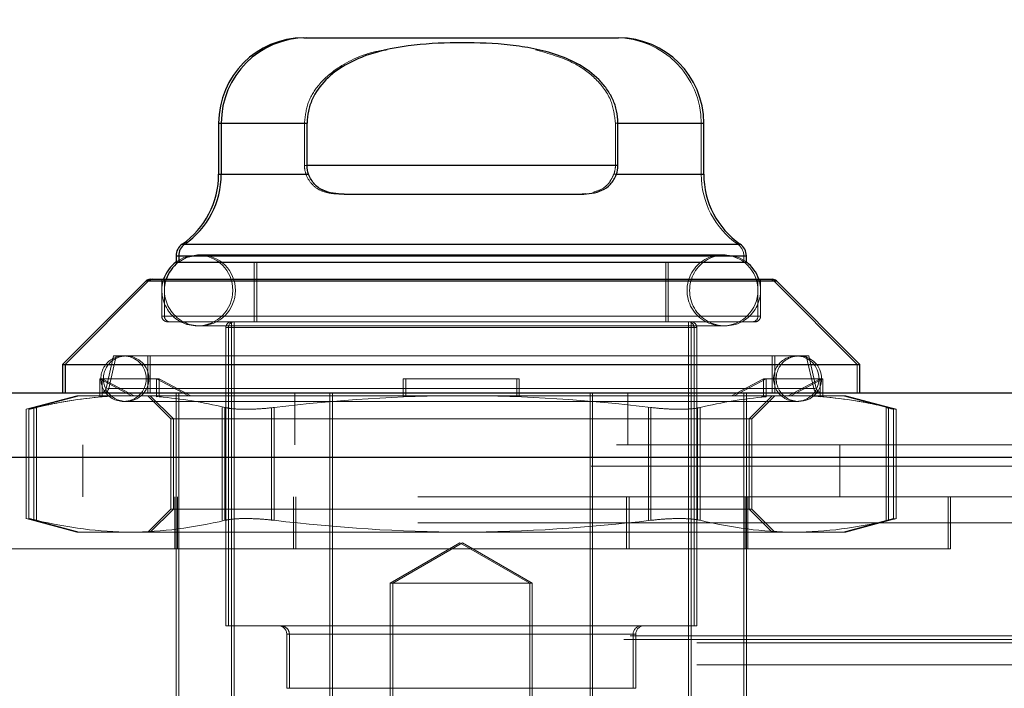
# Model space of a CAD drawing. Header units: inches. Extents: x 0.2 to 10.8, y 0.2 to 8.2.
# Tile 24 of 176: x 4.3233 to 4.3916, y 2.0183 to 2.0647. Entities that reach past the tile are written whole.
import ezdxf

# ---------------------------------------------------------------- set-up
doc = ezdxf.new("R2010")
doc.units = ezdxf.units.IN
doc.header["$MEASUREMENT"] = 0
doc.linetypes.add('HIDDEN', pattern=[0.07500000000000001, 0.05, -0.025])
doc.layers.add('DIMENSIONS', color=140, linetype='Continuous')
doc.styles.add('SLDTEXTSTYLE0', font='TXT', dxfattribs={"width": 0.7})
doc.dimstyles.new('SLDDIMSTYLE0', dxfattribs={"dimtxt": 0.0849609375, "dimasz": 0.13, "dimexe": 0, "dimexo": 0.0625, "dimgap": 0.021240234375, "dimtad": 0, "dimtih": 1, "dimtoh": 1, "dimlfac": 20, "dimrnd": 1e-09, "dimzin": 12, "dimdsep": 46, "dimtxsty": 'SLDTEXTSTYLE0', "dimsah": 1, "dimcen": 0.09, "dimadec": 0, "dimazin": 3, "dimtfac": 1, "dimtofl": 0, "dimtmove": 0, "dimatfit": 3, "dimfxl": 0, "dimfrac": 2, "dimtolj": 1, "dimtzin": 12, "dimarcsym": 0})

# ---------------------------------------------------------------- blocks, each defined once
blk = doc.blocks.new('_D_28')
at = {"layer": 'DIMENSIONS'}
for p, q in [((3.191375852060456, 2.040345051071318), (3.191375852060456, 2.369046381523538)), ((4.868275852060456, 2.040345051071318), (4.868275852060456, 2.369046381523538)), ((3.191375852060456, 2.244046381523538), (3.735353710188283, 2.244046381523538)), ((3.850485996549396, 2.244046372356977), (3.821955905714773, 2.244046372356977)), ((3.821955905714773, 2.244046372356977), (3.821955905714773, 2.109015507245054)), ((4.173634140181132, 2.244046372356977), (4.202164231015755, 2.244046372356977)), ((4.202164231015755, 2.244046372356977), (4.202164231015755, 2.109015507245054)), ((4.868275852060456, 2.244046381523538), (4.288766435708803, 2.244046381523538)), ((3.821955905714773, 2.109015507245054), (3.850485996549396, 2.109015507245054)), ((4.202164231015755, 2.109015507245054), (4.173634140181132, 2.109015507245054))]:
    blk.add_line(p, q, dxfattribs=at)
for points in [[(3.191375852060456, 2.244046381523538), (3.321375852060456, 2.224046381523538), (3.321375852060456, 2.264046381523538)], [(4.868275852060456, 2.244046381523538), (4.738275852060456, 2.264046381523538), (4.738275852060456, 2.224046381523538)]]:
    blk.add_solid(points, dxfattribs=at)
at = {"layer": 'DIMENSIONS', "char_height": 0.08333333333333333, "attachment_point": 1, "style": 'SLDTEXTSTYLE0'}
for s, insert in [('33.54', (3.850485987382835, 2.370488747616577)), ('851.9', (3.850485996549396, 2.216437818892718))]:
    blk.add_mtext(s, dxfattribs=dict(at, insert=insert))

msp = doc.modelspace()

# ---------------------------------------------------------------- linework, layer by layer
at = {"color": 7, "linetype": 'Continuous', "lineweight": 25}
for p, q in [((4.343046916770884, 2.063408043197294), (4.343226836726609, 2.063408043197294)), ((4.343226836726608, 2.063408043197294), (4.364880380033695, 2.063408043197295)), ((4.337141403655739, 2.05750253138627), (4.337141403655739, 2.053955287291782)), ((4.33714140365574, 2.05750253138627), (4.337321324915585, 2.05750253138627)), ((4.337321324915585, 2.05750253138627), (4.337321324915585, 2.053955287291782)), ((4.337321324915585, 2.05750253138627), (4.343271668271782, 2.05750253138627)), ((4.343271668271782, 2.054549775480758), (4.343271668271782, 2.05750253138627)), ((4.364835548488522, 2.054549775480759), (4.364835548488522, 2.05750253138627)), ((4.364835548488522, 2.05750253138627), (4.370785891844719, 2.057502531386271)), ((4.37078589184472, 2.053955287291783), (4.37078589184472, 2.057502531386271)), ((4.33714140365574, 2.053955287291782), (4.337321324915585, 2.053955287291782)), ((4.337321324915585, 2.053955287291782), (4.343381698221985, 2.053955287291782)), ((4.364835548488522, 2.054549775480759), (4.343271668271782, 2.054549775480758)), ((4.364725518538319, 2.053955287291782), (4.37078589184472, 2.053955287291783)), ((4.345840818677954, 2.052581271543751), (4.362266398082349, 2.052581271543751)), ((4.334610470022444, 2.049108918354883), (4.334790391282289, 2.049108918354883)), ((4.334790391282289, 2.049108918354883), (4.373316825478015, 2.049108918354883)), ((4.334188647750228, 2.048301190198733), (4.334188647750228, 2.047874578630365)), ((4.334188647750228, 2.048301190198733), (4.334368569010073, 2.048301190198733)), ((4.334188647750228, 2.047856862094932), (4.334345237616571, 2.047856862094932)), ((4.334368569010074, 2.048301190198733), (4.334368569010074, 2.047874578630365)), ((4.334368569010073, 2.048301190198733), (4.373738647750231, 2.048301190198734)), ((4.334368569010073, 2.047856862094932), (4.373738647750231, 2.047856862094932)), ((4.373738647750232, 2.047874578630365), (4.373738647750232, 2.048301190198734)), ((4.332104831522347, 2.046560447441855), (4.326314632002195, 2.040770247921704)), ((4.332284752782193, 2.046560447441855), (4.326494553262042, 2.040770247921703)), ((4.332104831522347, 2.046560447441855), (4.332284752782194, 2.046560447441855)), ((4.332284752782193, 2.046560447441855), (4.37582246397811, 2.046560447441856)), ((4.332383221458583, 2.046675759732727), (4.332563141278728, 2.046675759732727)), ((4.332563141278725, 2.046675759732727), (4.375544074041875, 2.046675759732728)), ((4.381612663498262, 2.040770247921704), (4.37582246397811, 2.046560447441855)), ((4.326314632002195, 2.040770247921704), (4.326314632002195, 2.038801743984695)), ((4.326314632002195, 2.040770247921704), (4.326494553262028, 2.040770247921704)), ((4.326494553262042, 2.040770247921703), (4.326494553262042, 2.038801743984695)), ((4.326494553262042, 2.040770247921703), (4.381612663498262, 2.040770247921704)), ((4.381612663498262, 2.038801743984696), (4.381612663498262, 2.040770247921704)), ((3.164732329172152, 2.038801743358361), (4.894911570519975, 2.038801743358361)), ((3.162965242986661, 2.034339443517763), (4.896678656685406, 2.034339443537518))]:
    msp.add_line(p, q, dxfattribs=at)
at = {"color": 7, "linetype": 'HIDDEN', "lineweight": 18}
for p, q in [((4.343091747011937, 2.05750253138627), (4.33714140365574, 2.05750253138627)), ((4.337321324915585, 2.05750253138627), (4.343091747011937, 2.05750253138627)), ((4.343271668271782, 2.05750253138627), (4.337321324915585, 2.05750253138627)), ((4.343091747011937, 2.054549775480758), (4.343091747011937, 2.05750253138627)), ((4.364655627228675, 2.05750253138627), (4.370605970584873, 2.05750253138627)), ((4.364655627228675, 2.054549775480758), (4.364655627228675, 2.05750253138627)), ((4.370785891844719, 2.057502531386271), (4.364835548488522, 2.05750253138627)), ((4.370605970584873, 2.053955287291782), (4.370605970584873, 2.05750253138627)), ((4.343201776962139, 2.053955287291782), (4.33714140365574, 2.053955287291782)), ((4.337321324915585, 2.053955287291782), (4.343201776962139, 2.053955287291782)), ((4.343381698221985, 2.053955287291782), (4.337321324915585, 2.053955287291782)), ((4.343091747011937, 2.054549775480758), (4.364655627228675, 2.054549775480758)), ((4.343091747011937, 2.054549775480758), (4.364655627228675, 2.054549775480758)), ((4.364835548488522, 2.054549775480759), (4.343271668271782, 2.054549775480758)), ((4.364545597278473, 2.053955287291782), (4.370605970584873, 2.053955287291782)), ((4.37078589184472, 2.053955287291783), (4.36472551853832, 2.053955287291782)), ((4.345660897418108, 2.052581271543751), (4.345840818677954, 2.052581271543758)), ((4.362594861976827, 2.052628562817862), (4.362086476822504, 2.052581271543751)), ((4.373136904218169, 2.049108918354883), (4.334610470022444, 2.049108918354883)), ((4.334790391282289, 2.049108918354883), (4.373136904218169, 2.049108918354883)), ((4.373316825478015, 2.049108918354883), (4.334790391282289, 2.049108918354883)), ((4.373558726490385, 2.048301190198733), (4.334188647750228, 2.048301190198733)), ((4.334188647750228, 2.047874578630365), (4.334188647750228, 2.047856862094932)), ((4.334368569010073, 2.048301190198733), (4.373558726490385, 2.048301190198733)), ((4.373738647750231, 2.048301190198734), (4.334368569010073, 2.048301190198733)), ((4.334368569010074, 2.047874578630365), (4.334368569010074, 2.047856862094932)), ((4.33584494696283, 2.048366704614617), (4.335665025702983, 2.048366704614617)), ((4.372262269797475, 2.048366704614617), (4.33584494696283, 2.048366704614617)), ((4.339602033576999, 2.047856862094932), (4.339602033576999, 2.043723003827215)), ((4.339781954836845, 2.047856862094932), (4.339781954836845, 2.043723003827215)), ((4.368145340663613, 2.043723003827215), (4.368145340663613, 2.047856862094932)), ((4.368325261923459, 2.043723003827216), (4.368325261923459, 2.047856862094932)), ((4.373558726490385, 2.047856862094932), (4.373558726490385, 2.048301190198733)), ((4.373738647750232, 2.047856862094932), (4.373738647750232, 2.047874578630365)), ((4.375642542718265, 2.046560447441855), (4.332104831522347, 2.046560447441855)), ((4.332284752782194, 2.046560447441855), (4.375642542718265, 2.046560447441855)), ((4.37582246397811, 2.046560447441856), (4.332284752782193, 2.046560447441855)), ((4.333204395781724, 2.046675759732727), (4.333204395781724, 2.044116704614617)), ((4.33338431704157, 2.046675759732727), (4.33338431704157, 2.044116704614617)), ((4.374542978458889, 2.044116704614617), (4.374542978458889, 2.046675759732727)), ((4.374722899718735, 2.044116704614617), (4.374722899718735, 2.046675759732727)), ((4.381432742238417, 2.040770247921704), (4.375642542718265, 2.046560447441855)), ((4.374542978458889, 2.044116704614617), (4.333204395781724, 2.044116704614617)), ((4.33338431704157, 2.044116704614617), (4.374722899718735, 2.044116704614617)), ((4.333598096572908, 2.043723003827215), (4.333778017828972, 2.043723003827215)), ((4.333778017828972, 2.043723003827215), (4.374329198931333, 2.043723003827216)), ((4.338027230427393, 2.043723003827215), (4.338027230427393, 2.016360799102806)), ((4.338207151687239, 2.043723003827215), (4.338207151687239, 2.016360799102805)), ((4.36972014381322, 2.016360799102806), (4.36972014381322, 2.043723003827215)), ((4.369900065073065, 2.016360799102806), (4.369900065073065, 2.043723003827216)), ((4.335665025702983, 2.043445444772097), (4.33584494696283, 2.043445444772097)), ((4.33584494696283, 2.043445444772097), (4.372262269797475, 2.043445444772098)), ((4.370113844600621, 2.043329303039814), (4.337633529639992, 2.043329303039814)), ((4.337633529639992, 2.043329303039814), (4.337633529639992, 2.022660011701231)), ((4.337813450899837, 2.043329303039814), (4.370293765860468, 2.043329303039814)), ((4.337813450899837, 2.043329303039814), (4.337813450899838, 2.022660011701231)), ((4.370113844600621, 2.022660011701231), (4.370113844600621, 2.043329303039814)), ((4.370293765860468, 2.022660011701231), (4.370293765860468, 2.043329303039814)), ((4.32985793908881, 2.041360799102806), (4.329337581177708, 2.039106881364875)), ((4.330037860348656, 2.041360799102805), (4.329517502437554, 2.039106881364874)), ((4.32985793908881, 2.041360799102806), (4.330037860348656, 2.041360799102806)), ((4.330037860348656, 2.041360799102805), (4.378069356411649, 2.041360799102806)), ((4.33222014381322, 2.041360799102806), (4.33222014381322, 2.038801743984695)), ((4.332400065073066, 2.041360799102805), (4.332400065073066, 2.038801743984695)), ((4.375527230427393, 2.038801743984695), (4.375527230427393, 2.041360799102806)), ((4.375707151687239, 2.038801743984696), (4.375707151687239, 2.041360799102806)), ((4.378409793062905, 2.039106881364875), (4.377889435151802, 2.041360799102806)), ((4.378589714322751, 2.039106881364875), (4.378069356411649, 2.041360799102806)), ((4.381432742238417, 2.038801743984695), (4.381432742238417, 2.040770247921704)), ((4.331106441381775, 2.038604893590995), (4.328890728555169, 2.0397859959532)), ((4.329070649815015, 2.0397859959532), (4.328890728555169, 2.0397859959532)), ((4.328890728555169, 2.0397859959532), (4.328890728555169, 2.038527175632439)), ((4.329070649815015, 2.038527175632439), (4.329070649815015, 2.039785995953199)), ((4.333007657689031, 2.039785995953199), (4.329070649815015, 2.039785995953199)), ((4.329070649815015, 2.039785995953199), (4.331286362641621, 2.038604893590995)), ((4.335043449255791, 2.038604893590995), (4.332827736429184, 2.0397859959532)), ((4.332827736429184, 2.0397859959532), (4.332827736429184, 2.038527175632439)), ((4.333007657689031, 2.038527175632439), (4.333007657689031, 2.039785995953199)), ((4.333007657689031, 2.039785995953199), (4.335223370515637, 2.038604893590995)), ((4.349936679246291, 2.038527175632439), (4.349936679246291, 2.0397859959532)), ((4.350116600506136, 2.0397859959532), (4.349936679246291, 2.0397859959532)), ((4.350116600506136, 2.0397859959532), (4.357990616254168, 2.0397859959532)), ((4.350116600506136, 2.0397859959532), (4.350116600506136, 2.038604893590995)), ((4.357810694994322, 2.038527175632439), (4.357810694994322, 2.0397859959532)), ((4.357990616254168, 2.0397859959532), (4.357990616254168, 2.038604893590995)), ((4.374919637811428, 2.0397859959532), (4.372703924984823, 2.038604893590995)), ((4.372883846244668, 2.038604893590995), (4.375099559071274, 2.0397859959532)), ((4.374919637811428, 2.0397859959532), (4.375099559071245, 2.0397859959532)), ((4.374919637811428, 2.038527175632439), (4.374919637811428, 2.0397859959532)), ((4.375099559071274, 2.0397859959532), (4.37903656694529, 2.0397859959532)), ((4.375099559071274, 2.0397859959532), (4.375099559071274, 2.038527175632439)), ((4.378856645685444, 2.0397859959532), (4.376640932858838, 2.038604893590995)), ((4.376820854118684, 2.038604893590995), (4.37903656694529, 2.0397859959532)), ((4.378856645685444, 2.038527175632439), (4.378856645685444, 2.0397859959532)), ((4.37903656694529, 2.0397859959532), (4.37903656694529, 2.038527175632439)), ((4.378409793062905, 2.039106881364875), (4.329425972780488, 2.039106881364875)), ((4.329517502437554, 2.039106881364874), (4.378501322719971, 2.039106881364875)), ((4.3272988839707, 2.038604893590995), (4.323796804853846, 2.037666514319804)), ((4.327478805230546, 2.038604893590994), (4.323976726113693, 2.037666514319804)), ((4.3272988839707, 2.038604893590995), (4.32747880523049, 2.038604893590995)), ((4.327478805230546, 2.038604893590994), (4.329324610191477, 2.038604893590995)), ((4.328890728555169, 2.038527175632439), (4.32914468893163, 2.038604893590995)), ((4.329070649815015, 2.038527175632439), (4.329324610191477, 2.038604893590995)), ((4.329324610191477, 2.038604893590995), (4.331286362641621, 2.038604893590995)), ((4.333261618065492, 2.038604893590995), (4.331286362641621, 2.038604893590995)), ((4.33222014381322, 2.038604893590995), (4.33381856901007, 2.037006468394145)), ((4.332400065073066, 2.038604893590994), (4.333998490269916, 2.037006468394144)), ((4.332827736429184, 2.038527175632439), (4.333081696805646, 2.038604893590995)), ((4.333007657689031, 2.038527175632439), (4.333261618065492, 2.038604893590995)), ((4.333261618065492, 2.038604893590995), (4.354053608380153, 2.038604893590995)), ((4.334188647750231, 2.035201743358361), (4.334188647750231, 2.038801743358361)), ((4.334368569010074, 2.015671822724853), (4.334368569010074, 2.038801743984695)), ((4.342413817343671, 2.035201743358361), (4.342413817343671, 2.038801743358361)), ((4.344852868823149, 2.015671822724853), (4.344852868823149, 2.038801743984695)), ((4.345032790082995, 2.015671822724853), (4.345032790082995, 2.038801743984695)), ((4.350116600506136, 2.038527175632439), (4.350116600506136, 2.038604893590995)), ((4.354053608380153, 2.038604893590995), (4.374845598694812, 2.038604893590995)), ((4.357990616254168, 2.038527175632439), (4.357990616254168, 2.038604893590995)), ((4.362894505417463, 2.015671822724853), (4.362894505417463, 2.038801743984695)), ((4.36307442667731, 2.015671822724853), (4.36307442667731, 2.038801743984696)), ((4.365513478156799, 2.035201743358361), (4.365513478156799, 2.038801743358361)), ((4.373558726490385, 2.015671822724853), (4.373558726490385, 2.038801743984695)), ((4.373738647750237, 2.035201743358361), (4.373738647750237, 2.038801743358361)), ((4.373928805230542, 2.037006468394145), (4.375527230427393, 2.038604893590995)), ((4.374108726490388, 2.037006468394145), (4.375707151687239, 2.038604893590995)), ((4.374919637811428, 2.038527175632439), (4.374665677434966, 2.038604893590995)), ((4.375099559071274, 2.038527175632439), (4.374845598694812, 2.038604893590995)), ((4.376820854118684, 2.038604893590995), (4.374845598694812, 2.038604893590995)), ((4.378782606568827, 2.038604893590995), (4.376820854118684, 2.038604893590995)), ((4.378856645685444, 2.038527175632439), (4.378602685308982, 2.038604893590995)), ((4.37903656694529, 2.038527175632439), (4.378782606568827, 2.038604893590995)), ((4.378782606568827, 2.038604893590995), (4.380628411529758, 2.038604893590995)), ((4.383950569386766, 2.037666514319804), (4.380448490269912, 2.038604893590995)), ((4.384130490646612, 2.037666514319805), (4.380628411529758, 2.038604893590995)), ((4.323796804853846, 2.03767864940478), (4.323796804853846, 2.030082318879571)), ((4.323976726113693, 2.03767864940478), (4.323976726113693, 2.030082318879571)), ((4.324324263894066, 2.037790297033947), (4.324324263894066, 2.029970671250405)), ((4.324324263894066, 2.037790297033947), (4.324324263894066, 2.029970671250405)), ((4.324504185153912, 2.037790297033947), (4.324504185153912, 2.029970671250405)), ((4.324504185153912, 2.037790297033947), (4.324504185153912, 2.029970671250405)), ((4.330546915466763, 2.038211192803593), (4.330726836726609, 2.038211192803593)), ((4.330726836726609, 2.038211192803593), (4.377380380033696, 2.038211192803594)), ((4.337394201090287, 2.037790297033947), (4.337394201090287, 2.029970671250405)), ((4.337394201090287, 2.037790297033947), (4.337394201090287, 2.029970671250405)), ((4.337574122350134, 2.037790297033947), (4.337574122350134, 2.029970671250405)), ((4.337574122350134, 2.037790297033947), (4.337574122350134, 2.029970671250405)), ((4.340803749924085, 2.037790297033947), (4.340803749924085, 2.029970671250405)), ((4.340803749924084, 2.037790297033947), (4.340803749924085, 2.029970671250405)), ((4.34098367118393, 2.037790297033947), (4.340983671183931, 2.029970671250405)), ((4.34098367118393, 2.037790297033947), (4.34098367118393, 2.029970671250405)), ((4.366943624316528, 2.037790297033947), (4.366943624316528, 2.029970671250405)), ((4.366943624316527, 2.037790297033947), (4.366943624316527, 2.029970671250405)), ((4.367123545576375, 2.037790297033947), (4.367123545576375, 2.029970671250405)), ((4.367123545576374, 2.037790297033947), (4.367123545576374, 2.029970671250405)), ((4.370353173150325, 2.037790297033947), (4.370353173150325, 2.029970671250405)), ((4.370353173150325, 2.037790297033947), (4.370353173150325, 2.029970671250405)), ((4.370533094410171, 2.037790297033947), (4.370533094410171, 2.029970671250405)), ((4.370533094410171, 2.037790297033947), (4.370533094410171, 2.029970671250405)), ((4.383423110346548, 2.037790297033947), (4.383423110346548, 2.029970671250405)), ((4.383423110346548, 2.037790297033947), (4.383423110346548, 2.029970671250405)), ((4.383603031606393, 2.037790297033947), (4.383603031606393, 2.029970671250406)), ((4.383603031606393, 2.037790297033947), (4.383603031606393, 2.029970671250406)), ((4.383950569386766, 2.030082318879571), (4.383950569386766, 2.03767864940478)), ((4.384130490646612, 2.030082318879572), (4.384130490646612, 2.037678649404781)), ((4.33381856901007, 2.037006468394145), (4.333998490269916, 2.037006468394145)), ((4.33381856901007, 2.037006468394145), (4.33381856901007, 2.030754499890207)), ((4.333998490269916, 2.037006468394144), (4.371421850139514, 2.037006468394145)), ((4.333998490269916, 2.037006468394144), (4.333998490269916, 2.030754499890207)), ((4.371421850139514, 2.037006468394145), (4.374108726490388, 2.037006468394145)), ((4.373928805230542, 2.030754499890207), (4.373928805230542, 2.037006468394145)), ((4.374108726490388, 2.030754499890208), (4.374108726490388, 2.037006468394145)), ((3.164732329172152, 2.035201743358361), (4.894911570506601, 2.035201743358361)), ((4.327713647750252, 2.035201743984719), (4.327713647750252, 2.031601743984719)), ((4.334188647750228, 2.015671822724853), (4.334188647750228, 2.035201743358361)), ((4.373738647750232, 2.015671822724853), (4.373738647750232, 2.035201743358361)), ((4.380213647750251, 2.03160174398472), (4.380213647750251, 2.03520174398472)), ((4.896678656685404, 2.034339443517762), (3.16296524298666, 2.034339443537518)), ((3.16296524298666, 2.033714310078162), (4.896678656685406, 2.033714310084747)), ((4.896678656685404, 2.033714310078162), (3.16296524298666, 2.033714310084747)), ((4.850963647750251, 2.031601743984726), (3.208713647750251, 2.031601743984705)), ((4.334098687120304, 2.028001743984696), (4.334098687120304, 2.031601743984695)), ((4.334278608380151, 2.028001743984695), (4.334278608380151, 2.031601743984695)), ((4.342323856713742, 2.028001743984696), (4.342323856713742, 2.031601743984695)), ((4.342503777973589, 2.028001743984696), (4.342503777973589, 2.031601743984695)), ((4.36542351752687, 2.028001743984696), (4.36542351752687, 2.031601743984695)), ((4.365603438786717, 2.028001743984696), (4.365603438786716, 2.031601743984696)), ((4.373648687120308, 2.028001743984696), (4.373648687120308, 2.031601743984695)), ((4.373828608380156, 2.028001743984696), (4.373828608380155, 2.031601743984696)), ((4.387723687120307, 2.028001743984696), (4.387723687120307, 2.031601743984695)), ((4.387903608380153, 2.028001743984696), (4.387903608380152, 2.031601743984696)), ((4.33381856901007, 2.030754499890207), (4.33222014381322, 2.029156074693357)), ((4.333998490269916, 2.030754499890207), (4.332400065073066, 2.029156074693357)), ((4.33381856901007, 2.030754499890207), (4.333998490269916, 2.030754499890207)), ((4.333998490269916, 2.030754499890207), (4.371421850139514, 2.030754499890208)), ((4.371421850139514, 2.030754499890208), (4.374108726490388, 2.030754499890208)), ((4.375527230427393, 2.029156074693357), (4.373928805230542, 2.030754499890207)), ((4.375707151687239, 2.029156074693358), (4.374108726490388, 2.030754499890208)), ((4.323796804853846, 2.030094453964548), (4.3272988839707, 2.029156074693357)), ((4.323976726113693, 2.030094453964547), (4.327478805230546, 2.029156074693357)), ((4.380448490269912, 2.029156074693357), (4.383950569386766, 2.030094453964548)), ((4.380628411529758, 2.029156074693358), (4.384130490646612, 2.030094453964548)), ((3.208713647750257, 2.029801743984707), (4.850963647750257, 2.029801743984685)), ((3.208713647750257, 2.029801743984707), (4.850963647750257, 2.029801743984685)), ((4.850963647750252, 2.029801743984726), (3.208713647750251, 2.029801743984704)), ((4.850963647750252, 2.029801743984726), (3.208713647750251, 2.029801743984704)), ((4.3272988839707, 2.029156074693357), (4.327478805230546, 2.029156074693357)), ((4.327478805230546, 2.029156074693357), (4.331039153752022, 2.029156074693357)), ((4.331039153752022, 2.029156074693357), (4.354053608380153, 2.029156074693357)), ((4.354053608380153, 2.029156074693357), (4.377068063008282, 2.029156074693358)), ((4.377068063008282, 2.029156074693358), (4.380628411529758, 2.029156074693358)), ((4.387903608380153, 2.028001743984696), (4.320203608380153, 2.028001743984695)), ((4.353873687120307, 2.028404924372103), (4.349034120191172, 2.025610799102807)), ((4.354053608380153, 2.028404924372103), (4.349214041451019, 2.025610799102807)), ((4.35871325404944, 2.025610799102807), (4.353873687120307, 2.028404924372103)), ((4.358893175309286, 2.025610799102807), (4.354053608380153, 2.028404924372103)), ((4.349034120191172, 2.025610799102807), (4.349214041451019, 2.025610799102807)), ((4.349034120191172, 2.025610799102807), (4.349034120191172, 1.997151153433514)), ((4.349214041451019, 2.025610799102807), (4.358893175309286, 2.025610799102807)), ((4.349214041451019, 2.025610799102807), (4.349214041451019, 1.997151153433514)), ((4.35871325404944, 1.997151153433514), (4.35871325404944, 2.025610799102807)), ((4.358893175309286, 1.997151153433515), (4.358893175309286, 2.025610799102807)), ((4.337633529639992, 2.022660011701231), (4.337813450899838, 2.022660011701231)), ((4.337813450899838, 2.022660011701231), (4.370293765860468, 2.022660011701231)), ((3.165669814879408, 2.021968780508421), (4.893974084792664, 2.021968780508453)), ((4.365881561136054, 2.022069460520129), (4.341865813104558, 2.022069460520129)), ((4.341865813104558, 2.022069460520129), (4.341865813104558, 2.018329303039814)), ((4.342045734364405, 2.022069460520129), (4.3660614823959, 2.022069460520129)), ((4.342045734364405, 2.022069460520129), (4.342045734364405, 2.018329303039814)), ((4.365881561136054, 2.018329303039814), (4.365881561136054, 2.022069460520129)), ((4.3660614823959, 2.018329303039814), (4.3660614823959, 2.022069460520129)), ((3.165231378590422, 2.021709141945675), (4.894412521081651, 2.021709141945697)), ((3.170300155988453, 2.021468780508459), (4.889343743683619, 2.021468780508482)), ((3.170300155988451, 2.021468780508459), (4.889343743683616, 2.021468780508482)), ((3.170300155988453, 2.019949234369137), (4.889343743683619, 2.019949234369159)), ((4.341865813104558, 2.018329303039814), (4.342045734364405, 2.018329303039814)), ((4.342045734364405, 2.018329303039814), (4.3660614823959, 2.018329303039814))]:
    msp.add_line(p, q, dxfattribs=at)
at = {"color": 7, "linetype": 'HIDDEN', "lineweight": 18, "flags": 128}
for points in [[(4.335665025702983, 2.048366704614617), (4.334723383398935, 2.048179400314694), (4.334188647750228, 2.047874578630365)], [(4.33584494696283, 2.048366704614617), (4.334903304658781, 2.048179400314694), (4.334345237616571, 2.047856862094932)], [(4.373738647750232, 2.047874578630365), (4.373203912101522, 2.048179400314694), (4.372262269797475, 2.048366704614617)]]:
    msp.add_lwpolyline(points, dxfattribs=at)
at = {"color": 7, "linetype": 'Continuous', "lineweight": 25}
for centre, radius, start, end in [((4.343046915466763, 2.05750253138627), 0.005905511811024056, 90, 180), ((4.343226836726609, 2.05750253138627), 0.005905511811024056, 90.00000000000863, 180), ((4.364880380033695, 2.05750253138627), 0.005905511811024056, 4.308591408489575e-12, 90), ((4.331235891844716, 2.053955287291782), 0.005905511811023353, 304.8499045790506, 0), ((4.331415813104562, 2.053955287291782), 0.00590551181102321, 304.849904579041, 0), ((4.376691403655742, 2.053955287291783), 0.00590551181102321, 180, 235.1500954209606), ((4.335172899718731, 2.048301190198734), 0.0009842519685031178, 124.8499045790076, 180.0000000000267), ((4.335352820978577, 2.048301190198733), 0.0009842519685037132, 124.8499045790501, 180.0000000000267), ((4.372754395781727, 2.048301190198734), 0.0009842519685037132, 0, 55.15009542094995), ((4.335665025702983, 2.045906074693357), 0.002460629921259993, 126.8698976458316, 161.7719472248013), ((4.33584494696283, 2.045906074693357), 0.002460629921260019, 127.5520488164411, 161.7719472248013), ((4.372262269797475, 2.045906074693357), 0.002460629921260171, 18.22805277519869, 53.13010235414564), ((4.332383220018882, 2.046282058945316), 0.0003937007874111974, 90.00000000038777, 134.9999999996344), ((4.332563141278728, 2.046282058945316), 0.0003937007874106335, 90.00000000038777, 134.9999999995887), ((4.375544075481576, 2.046282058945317), 0.0003937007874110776, 45.000000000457, 89.99999999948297)]:
    msp.add_arc(centre, radius, start, end, dxfattribs=at)
at = {"color": 7, "linetype": 'HIDDEN', "lineweight": 18}
for centre, radius, start, end in [((4.364700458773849, 2.05750253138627), 0.005905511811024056, 0, 90), ((4.376511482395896, 2.053955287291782), 0.005905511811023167, 180, 235.1500954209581), ((4.372574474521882, 2.048301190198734), 0.0009842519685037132, 359.999999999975, 55.15009542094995), ((4.335665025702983, 2.045906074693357), 0.002460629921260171, 270.0000000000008, 90), ((4.33584494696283, 2.045906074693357), 0.002460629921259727, 270.0000000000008, 90), ((4.37208234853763, 2.045906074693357), 0.002460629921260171, 90, 270.0000000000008), ((4.372262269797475, 2.045906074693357), 0.002460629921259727, 90, 270.0000000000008), ((4.37208234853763, 2.045906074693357), 0.002460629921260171, 270.0000000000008, 90), ((4.335665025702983, 2.045906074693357), 0.002460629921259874, 161.7719472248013, 270.0000000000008), ((4.33584494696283, 2.045906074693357), 0.002460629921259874, 161.7719472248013, 270.0000000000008), ((4.372262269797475, 2.045906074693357), 0.002460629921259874, 270.0000000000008, 18.22805277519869), ((4.37536415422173, 2.046282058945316), 0.0003937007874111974, 45.0000000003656, 89.99999999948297), ((4.333598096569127, 2.044116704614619), 0.0003937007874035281, 180.000000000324, 269.9999999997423), ((4.333778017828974, 2.044116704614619), 0.0003937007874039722, 180.000000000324, 269.9999999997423), ((4.338027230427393, 2.043329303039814), 0.0003937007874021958, 90, 180), ((4.338207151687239, 2.043329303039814), 0.0003937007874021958, 90, 180), ((4.36972014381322, 2.043329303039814), 0.0003937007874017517, 0, 90), ((4.369900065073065, 2.043329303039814), 0.0003937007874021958, 0, 90), ((4.374149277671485, 2.044116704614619), 0.0003937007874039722, 270.0000000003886, 359.9999999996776), ((4.374329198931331, 2.044116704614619), 0.0003937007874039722, 270.0000000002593, 359.9999999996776), ((4.330546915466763, 2.0397859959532), 0.001574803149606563, 90, 270.0000000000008), ((4.330726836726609, 2.039785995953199), 0.001574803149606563, 90, 270.0000000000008), ((4.330546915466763, 2.0397859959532), 0.001574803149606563, 270.0000000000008, 90), ((4.330726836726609, 2.039785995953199), 0.001574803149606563, 270.0000000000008, 90), ((4.377200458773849, 2.0397859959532), 0.001574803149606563, 90, 270.0000000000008), ((4.377380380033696, 2.0397859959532), 0.001574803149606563, 90, 270.0000000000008), ((4.377200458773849, 2.0397859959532), 0.001574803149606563, 270.0000000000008, 90), ((4.377380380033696, 2.0397859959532), 0.001574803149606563, 270.0000000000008, 90), ((4.328953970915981, 2.039195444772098), 0.0003937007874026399, 270.0000000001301, 346.9999999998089), ((4.329133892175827, 2.039195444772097), 0.0003937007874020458, 270.0000000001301, 346.9999999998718), ((4.378793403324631, 2.039195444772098), 0.0003937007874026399, 193.0000000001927, 270.0000000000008), ((4.378973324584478, 2.039195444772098), 0.0003937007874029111, 193.0000000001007, 270.0000000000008), ((4.341275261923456, 2.022069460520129), 0.0005905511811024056, 0, 90), ((4.341455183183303, 2.022069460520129), 0.0005905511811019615, 0, 90.00000000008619), ((4.366472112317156, 2.022069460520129), 0.0005905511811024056, 90, 180), ((4.366652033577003, 2.022069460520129), 0.0005905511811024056, 90, 180)]:
    msp.add_arc(centre, radius, start, end, dxfattribs=at)
at = {"color": 7, "linetype": 'Continuous', "lineweight": 25}
for points, knots in [([(4.364835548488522, 2.05750253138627), (4.364835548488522, 2.057787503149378), (4.364803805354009, 2.058066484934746), (4.3646816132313, 2.058613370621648), (4.364589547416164, 2.058884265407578), (4.36435462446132, 2.059397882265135), (4.364212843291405, 2.059640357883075), (4.363886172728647, 2.060099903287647), (4.363700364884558, 2.060317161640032), (4.363105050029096, 2.060913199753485), (4.362647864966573, 2.061248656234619), (4.361670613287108, 2.061809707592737), (4.361158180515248, 2.062032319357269), (4.360100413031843, 2.062397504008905), (4.35955174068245, 2.062539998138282), (4.358455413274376, 2.062762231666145), (4.3579052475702, 2.062843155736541), (4.356250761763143, 2.063025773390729), (4.355142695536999, 2.063070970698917), (4.352920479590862, 2.063069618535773), (4.351801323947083, 2.063022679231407), (4.349583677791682, 2.062771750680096), (4.348475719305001, 2.062565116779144), (4.346904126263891, 2.062013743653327), (4.34639083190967, 2.061787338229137), (4.34542308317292, 2.061223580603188), (4.34497377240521, 2.060889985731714), (4.344184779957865, 2.060089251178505), (4.343861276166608, 2.059640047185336), (4.343513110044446, 2.058871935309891), (4.3434231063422, 2.058604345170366), (4.343303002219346, 2.058062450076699), (4.343271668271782, 2.05778567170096), (4.343271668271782, 2.05750253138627)], [0, 0, 0, 0, 0.03124999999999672, 0.03124999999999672, 0.06249999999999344, 0.06249999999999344, 0.09374999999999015, 0.09374999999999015, 0.1249999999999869, 0.1249999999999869, 0.1874999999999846, 0.1874999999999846, 0.2499999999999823, 0.2499999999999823, 0.3124999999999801, 0.3124999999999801, 0.3749999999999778, 0.3749999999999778, 0.4999999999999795, 0.4999999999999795, 0.6249999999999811, 0.6249999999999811, 0.7499999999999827, 0.7499999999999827, 0.8124999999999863, 0.8124999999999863, 0.87499999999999, 0.87499999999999, 0.9374999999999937, 0.9374999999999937, 0.9687499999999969, 0.9687499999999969, 1, 1, 1, 1]), ([(4.345840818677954, 2.052581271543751), (4.34557984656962, 2.052581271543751), (4.345326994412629, 2.052596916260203), (4.344840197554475, 2.052675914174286), (4.34460335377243, 2.052740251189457), (4.344167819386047, 2.052942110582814), (4.343966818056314, 2.053081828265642), (4.343626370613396, 2.053451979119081), (4.343485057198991, 2.053685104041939), (4.343381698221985, 2.053955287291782)], [0, 0, 0, 0, 0.25, 0.25, 0.5, 0.5, 0.75, 0.75, 1, 1, 1, 1]), ([(4.362266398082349, 2.052581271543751), (4.362527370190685, 2.052581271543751), (4.362780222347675, 2.052596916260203), (4.363267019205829, 2.052675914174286), (4.363503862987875, 2.052740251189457), (4.363939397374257, 2.052942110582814), (4.36414039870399, 2.053081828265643), (4.364480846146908, 2.053451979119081), (4.364622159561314, 2.053685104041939), (4.364725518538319, 2.053955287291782)], [0, 0, 0, 0, 0.25, 0.25, 0.5, 0.5, 0.75, 0.75, 1, 1, 1, 1])]:
    msp.add_open_spline(points, degree=3, knots=knots, dxfattribs=at)
at = {"color": 7, "linetype": 'HIDDEN', "lineweight": 18}
for points, knots in [([(4.343091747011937, 2.05750253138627), (4.343145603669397, 2.057981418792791), (4.343253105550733, 2.058937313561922), (4.344122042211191, 2.060324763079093), (4.345742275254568, 2.061650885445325), (4.347452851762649, 2.062406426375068), (4.3486177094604, 2.062548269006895), (4.348822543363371, 2.062573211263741)], [0, 0, 0, 0, 0.1725933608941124, 0.344509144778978, 0.5753624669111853, 0.9253297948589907, 1, 1, 1, 1]), ([(4.35910475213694, 2.062573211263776), (4.360033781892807, 2.062320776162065), (4.361562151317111, 2.061905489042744), (4.363359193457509, 2.060613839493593), (4.364452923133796, 2.059158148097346), (4.364592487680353, 2.058018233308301), (4.364655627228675, 2.05750253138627)], [0, 0, 0, 0, 0.3528662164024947, 0.5805087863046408, 0.8102205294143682, 1, 1, 1, 1]), ([(4.343201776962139, 2.053955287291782), (4.343305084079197, 2.05368523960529), (4.343444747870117, 2.05345426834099), (4.343785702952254, 2.053082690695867), (4.343986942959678, 2.052942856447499), (4.344420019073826, 2.052741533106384), (4.344655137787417, 2.052676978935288), (4.345145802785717, 2.052596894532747), (4.345399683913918, 2.052581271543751), (4.345660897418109, 2.052581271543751)], [0, 0, 0, 0, 0.25, 0.25, 0.5, 0.5, 0.75, 0.75, 1, 1, 1, 1]), ([(4.364545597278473, 2.053955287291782), (4.364451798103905, 2.053758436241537), (4.364264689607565, 2.053365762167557), (4.363777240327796, 2.052911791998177), (4.363341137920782, 2.052777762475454), (4.363085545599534, 2.052699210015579)], [0, 0, 0, 0, 0.2938300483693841, 0.5861256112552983, 1, 1, 1, 1]), ([(4.324504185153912, 2.037790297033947), (4.324309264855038, 2.037744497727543), (4.324000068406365, 2.03767184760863), (4.324021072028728, 2.03767682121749), (4.324028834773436, 2.037678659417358)], [0, 0, 0, 0, 0.630409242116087, 1, 1, 1, 1]), ([(4.34098367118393, 2.037790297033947), (4.340638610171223, 2.037749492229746), (4.340300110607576, 2.037718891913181), (4.339636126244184, 2.037677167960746), (4.339313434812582, 2.037666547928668), (4.338719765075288, 2.037666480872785), (4.338441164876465, 2.037677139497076), (4.337957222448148, 2.037718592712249), (4.337746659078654, 2.037749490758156), (4.337574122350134, 2.037790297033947)], [0, 0, 0, 0, 0.25, 0.25, 0.5, 0.5, 0.75, 0.75, 1, 1, 1, 1]), ([(4.370533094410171, 2.037790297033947), (4.370360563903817, 2.037749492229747), (4.370152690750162, 2.037718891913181), (4.369667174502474, 2.037677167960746), (4.369390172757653, 2.037666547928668), (4.368796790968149, 2.037666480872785), (4.368472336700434, 2.037677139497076), (4.367811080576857, 2.037718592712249), (4.367468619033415, 2.037749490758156), (4.367123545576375, 2.037790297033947)], [0, 0, 0, 0, 0.25, 0.25, 0.5, 0.5, 0.75, 0.75, 1, 1, 1, 1]), ([(4.384078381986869, 2.037678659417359), (4.384091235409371, 2.037675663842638), (4.384134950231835, 2.037665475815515), (4.383882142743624, 2.037724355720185), (4.383640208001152, 2.03778151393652), (4.383603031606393, 2.037790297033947)], [0, 0, 0, 0, 0.2606228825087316, 0.8863851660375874, 1, 1, 1, 1]), ([(4.324028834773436, 2.030082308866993), (4.324015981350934, 2.030085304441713), (4.32397226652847, 2.030095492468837), (4.324225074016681, 2.030036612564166), (4.324467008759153, 2.029979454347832), (4.324504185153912, 2.029970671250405)], [0, 0, 0, 0, 0.2606228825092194, 0.8863851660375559, 1, 1, 1, 1]), ([(4.337574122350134, 2.029970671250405), (4.337746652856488, 2.030011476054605), (4.337954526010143, 2.030042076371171), (4.338440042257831, 2.030083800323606), (4.338717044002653, 2.030094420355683), (4.339310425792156, 2.030094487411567), (4.339634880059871, 2.030083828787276), (4.34029613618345, 2.030042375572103), (4.340638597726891, 2.030011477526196), (4.340983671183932, 2.029970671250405)], [0, 0, 0, 0, 0.25, 0.25, 0.5, 0.5, 0.75, 0.75, 1, 1, 1, 1]), ([(4.367123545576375, 2.029970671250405), (4.367468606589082, 2.030011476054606), (4.367807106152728, 2.030042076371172), (4.36847109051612, 2.030083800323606), (4.368793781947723, 2.030094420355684), (4.369387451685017, 2.030094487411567), (4.36966605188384, 2.030083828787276), (4.370149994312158, 2.030042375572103), (4.370360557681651, 2.030011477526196), (4.370533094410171, 2.029970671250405)], [0, 0, 0, 0, 0.25, 0.25, 0.5, 0.5, 0.75, 0.75, 1, 1, 1, 1]), ([(4.383603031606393, 2.029970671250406), (4.383797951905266, 2.030016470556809), (4.38410714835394, 2.030089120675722), (4.384086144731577, 2.030084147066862), (4.384078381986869, 2.030082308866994)], [0, 0, 0, 0, 0.6304092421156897, 1, 1, 1, 1])]:
    msp.add_open_spline(points, degree=3, knots=knots, dxfattribs=at)
for points in [[(4.343091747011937, 2.054549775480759), (4.343091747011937, 2.054342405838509), (4.343130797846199, 2.054140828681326), (4.343201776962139, 2.053955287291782)], [(4.364655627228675, 2.054549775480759), (4.364655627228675, 2.054342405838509), (4.364616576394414, 2.054140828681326), (4.364545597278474, 2.053955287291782)], [(4.324504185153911, 2.037790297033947), (4.326674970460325, 2.038303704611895), (4.328852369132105, 2.038604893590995), (4.331039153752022, 2.038604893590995)], [(4.329070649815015, 2.038527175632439), (4.327543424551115, 2.038407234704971), (4.326021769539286, 2.038149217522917), (4.324504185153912, 2.037790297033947)], [(4.337574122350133, 2.037790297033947), (4.336056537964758, 2.038149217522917), (4.33453488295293, 2.038407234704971), (4.33300765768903, 2.038527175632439)], [(4.354053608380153, 2.038604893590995), (4.349680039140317, 2.038604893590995), (4.345325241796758, 2.038303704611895), (4.34098367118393, 2.037790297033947)], [(4.367123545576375, 2.037790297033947), (4.362781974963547, 2.038303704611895), (4.358427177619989, 2.038604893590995), (4.354053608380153, 2.038604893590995)], [(4.370533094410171, 2.037790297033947), (4.372050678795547, 2.038149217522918), (4.373572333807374, 2.038407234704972), (4.375099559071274, 2.038527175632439)], [(4.377068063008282, 2.038604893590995), (4.3792548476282, 2.038604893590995), (4.38143224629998, 2.038303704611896), (4.383603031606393, 2.037790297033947)], [(4.37903656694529, 2.038527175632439), (4.38056379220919, 2.038407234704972), (4.382085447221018, 2.038149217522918), (4.383603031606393, 2.037790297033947)], [(4.383423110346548, 2.037790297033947), (4.383640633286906, 2.037738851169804), (4.383792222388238, 2.037703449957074), (4.383876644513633, 2.037683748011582)], [(4.324504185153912, 2.029970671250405), (4.326674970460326, 2.029457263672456), (4.328852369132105, 2.029156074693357), (4.331039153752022, 2.029156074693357)], [(4.331039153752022, 2.029156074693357), (4.333225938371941, 2.029156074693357), (4.335403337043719, 2.029457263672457), (4.337574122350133, 2.029970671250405)], [(4.340983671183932, 2.029970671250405), (4.345325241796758, 2.029457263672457), (4.349680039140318, 2.029156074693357), (4.354053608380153, 2.029156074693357)], [(4.354053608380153, 2.029156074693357), (4.358427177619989, 2.029156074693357), (4.362781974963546, 2.029457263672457), (4.367123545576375, 2.029970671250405)], [(4.370533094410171, 2.029970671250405), (4.372703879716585, 2.029457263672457), (4.374881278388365, 2.029156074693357), (4.377068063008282, 2.029156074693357)], [(4.377068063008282, 2.029156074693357), (4.3792548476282, 2.029156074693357), (4.38143224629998, 2.029457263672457), (4.383603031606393, 2.029970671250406)]]:
    msp.add_open_spline(points, degree=3, dxfattribs=at)
at = {"color": 7, "linetype": 'Continuous', "lineweight": 25}
for points in [[(4.343381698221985, 2.053955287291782), (4.343310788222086, 2.054140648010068), (4.343271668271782, 2.054342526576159), (4.343271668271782, 2.054549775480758)], [(4.364725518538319, 2.053955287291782), (4.364796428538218, 2.054140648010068), (4.364835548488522, 2.054342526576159), (4.364835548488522, 2.054549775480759)]]:
    msp.add_open_spline(points, degree=3, dxfattribs=at)

# ---------------------------------------------------------------- dimensions: what is measured, and where the dimension line sits
at = {"layer": 'DIMENSIONS'}
dim = msp.add_linear_dim(base=(4.868275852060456, 2.244046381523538), p1=(3.191375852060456, 1.990345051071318), p2=(4.868275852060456, 1.990345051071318), dimstyle='SLDDIMSTYLE0', dxfattribs=at)
dim.commit()
dim.dimension.update_dxf_attribs({"geometry": '_D_28', "text_midpoint": (4.012060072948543, 2.244046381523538), "dimtype": 160})

doc.saveas('drawing.dxf')
